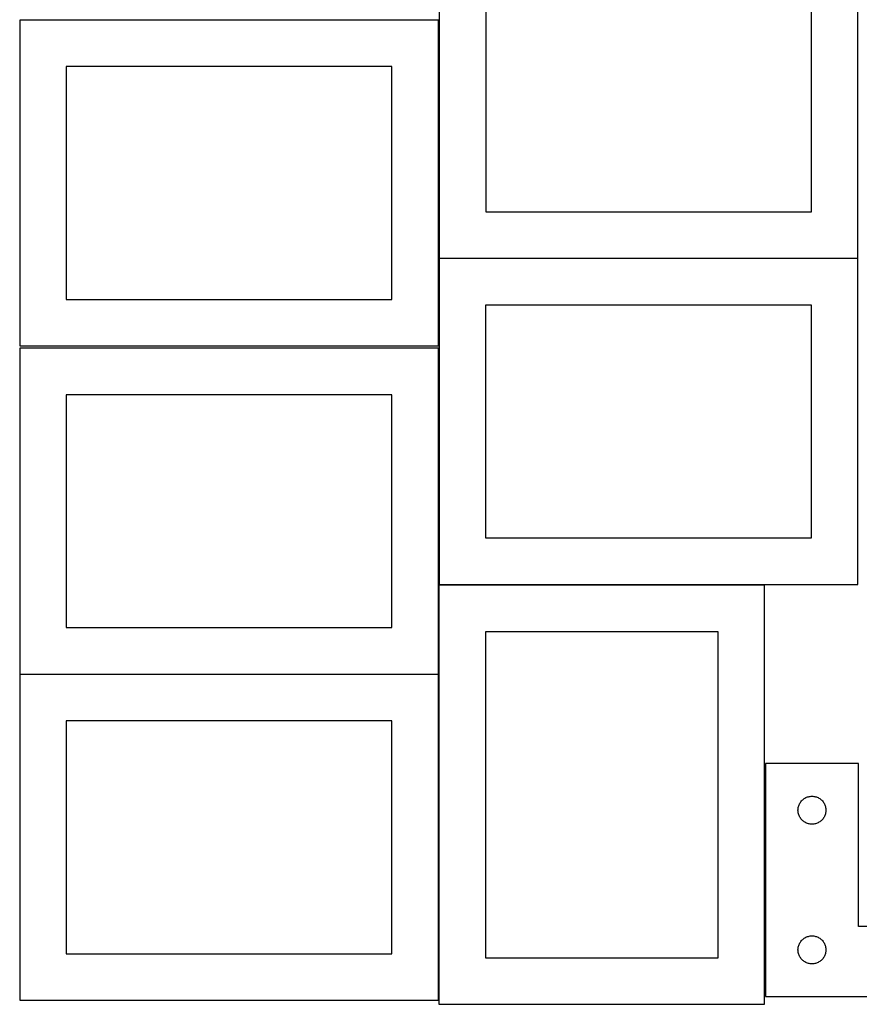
# Model space of a CAD drawing. Header units: millimetres. Extents: x 7 to 1243, y 7 to 2493.
# Tile 6 of 15: x 7 to 548, y 1063 to 1697. Entities that reach past the tile are written whole.
import ezdxf

# ---------------------------------------------------------------- set-up
doc = ezdxf.new("R2010")
doc.units = ezdxf.units.MM
doc.layers.add('COMMON', color=5, linetype='CONTINUOUS', true_color=0x0000ff)
doc.layers.add('CUT', color=7, linetype='CONTINUOUS', true_color=0x000000)

msp = doc.modelspace()

# ---------------------------------------------------------------- linework, layer by layer
at = {"layer": 'COMMON'}
for p, q in [((276.620934, 1275.646669), (276.620934, 1332.879205)), ((6.520933, 1275.546668), (276.520933, 1275.546668)), ((276.620933, 1275.446668), (276.620933, 1065.446668))]:
    msp.add_line(p, q, dxfattribs=at)
at = {"layer": 'CUT'}
for p, q in [((276.93292, 1753.639345), (276.93292, 1543.639345)), ((546.93292, 1543.639345), (546.93292, 1753.639345)), ((306.93292, 1723.639345), (306.93292, 1573.639345)), ((516.93292, 1573.639345), (516.93292, 1723.639345)), ((276.520933, 1697.167665), (6.520933, 1697.167665)), ((6.520933, 1697.167665), (6.520933, 1487.167665)), ((276.520933, 1487.167665), (276.520933, 1697.167665)), ((246.520933, 1667.167665), (36.520933, 1667.167665)), ((36.520933, 1667.167665), (36.520933, 1517.167665)), ((246.520933, 1517.167665), (246.520933, 1667.167665)), ((306.93292, 1573.639345), (516.93292, 1573.639345)), ((546.891533, 1543.396188), (276.891533, 1543.396188)), ((276.891533, 1543.396188), (276.891533, 1333.396188)), ((276.93292, 1543.639345), (546.93292, 1543.639345)), ((546.891533, 1333.396188), (546.891533, 1543.396188)), ((36.520933, 1517.167665), (246.520933, 1517.167665)), ((516.891533, 1513.396188), (306.891533, 1513.396188)), ((306.891533, 1513.396188), (306.891533, 1363.396188)), ((516.891533, 1363.396188), (516.891533, 1513.396188)), ((6.520933, 1487.167665), (276.520933, 1487.167665)), ((276.520933, 1485.646669), (6.520933, 1485.646669)), ((6.520933, 1485.646669), (6.520933, 1275.646669)), ((276.520933, 1275.646669), (276.520933, 1485.646669)), ((246.520933, 1455.646669), (36.520933, 1455.646669)), ((36.520933, 1455.646669), (36.520933, 1305.646669)), ((246.520933, 1305.646669), (246.520933, 1455.646669)), ((306.891533, 1363.396188), (516.891533, 1363.396188)), ((276.720934, 1332.879205), (276.720934, 1062.879205)), ((486.720934, 1332.879205), (276.720934, 1332.879205)), ((276.891533, 1333.396188), (546.891533, 1333.396188)), ((486.720934, 1062.879205), (486.720934, 1332.879205)), ((36.520933, 1305.646669), (246.520933, 1305.646669)), ((306.720934, 1302.879205), (306.720934, 1092.879205)), ((456.720934, 1302.879205), (306.720934, 1302.879205)), ((456.720934, 1092.879205), (456.720934, 1302.879205)), ((6.520933, 1275.646669), (276.520933, 1275.646669)), ((276.520933, 1275.446668), (6.520933, 1275.446668)), ((6.520933, 1275.446668), (6.520933, 1065.446668)), ((276.520933, 1065.446668), (276.520933, 1275.446668)), ((246.520933, 1245.446668), (36.520933, 1245.446668)), ((36.520933, 1245.446668), (36.520933, 1095.446668)), ((246.520933, 1095.446668), (246.520933, 1245.446668)), ((547.268918, 1217.974551), (487.268918, 1217.974551)), ((487.268918, 1217.974551), (487.268918, 1067.974551)), ((547.268918, 1112.974551), (547.268918, 1217.974551)), ((509.47469, 1192.474551), (509.785692, 1192.974683)), ((509.785692, 1192.974683), (510.128738, 1193.453404)), ((510.128738, 1193.453404), (510.50236, 1193.908663)), ((510.50236, 1193.908663), (510.904957, 1194.338512)), ((510.904957, 1194.338512), (511.334806, 1194.741109)), ((511.334806, 1194.741109), (511.790066, 1195.114731)), ((511.790066, 1195.114731), (512.268786, 1195.457777)), ((512.268786, 1195.457777), (512.768918, 1195.768779)), ((512.768918, 1195.768779), (513.28832, 1196.046405)), ((513.28832, 1196.046405), (513.824767, 1196.289467)), ((513.824767, 1196.289467), (514.375963, 1196.496922)), ((514.375963, 1196.496922), (514.939547, 1196.667883)), ((514.939547, 1196.667883), (515.513105, 1196.801618)), ((515.513105, 1196.801618), (516.094183, 1196.897555)), ((516.094183, 1196.897555), (516.68029, 1196.955281)), ((516.68029, 1196.955281), (517.268918, 1196.974551)), ((517.268918, 1196.974551), (517.857547, 1196.955281)), ((517.857547, 1196.955281), (518.443654, 1196.897555)), ((518.443654, 1196.897555), (519.024731, 1196.801618)), ((519.024731, 1196.801618), (519.59829, 1196.667883)), ((519.59829, 1196.667883), (520.161874, 1196.496922)), ((520.161874, 1196.496922), (520.713069, 1196.289467)), ((520.713069, 1196.289467), (521.249517, 1196.046405)), ((521.249517, 1196.046405), (521.768918, 1195.768779)), ((521.768918, 1195.768779), (522.26905, 1195.457777)), ((522.26905, 1195.457777), (522.747771, 1195.114731)), ((522.747771, 1195.114731), (523.203031, 1194.741109)), ((523.203031, 1194.741109), (523.632879, 1194.338512)), ((523.632879, 1194.338512), (524.035477, 1193.908663)), ((524.035477, 1193.908663), (524.409098, 1193.453404)), ((524.409098, 1193.453404), (524.752145, 1192.974683)), ((524.752145, 1192.974683), (525.063147, 1192.474551)), ((508.268918, 1187.974551), (508.288188, 1188.563179)), ((508.288188, 1187.385923), (508.268918, 1187.974551)), ((508.288188, 1188.563179), (508.345915, 1189.149286)), ((508.345915, 1186.799815), (508.288188, 1187.385923)), ((508.345915, 1189.149286), (508.441851, 1189.730364)), ((508.441851, 1186.218738), (508.345915, 1186.799815)), ((508.441851, 1189.730364), (508.575586, 1190.303922)), ((508.575586, 1190.303922), (508.746547, 1190.867506)), ((508.746547, 1190.867506), (508.954003, 1191.418702)), ((508.954003, 1191.418702), (509.197064, 1191.955149)), ((509.197064, 1191.955149), (509.47469, 1192.474551)), ((525.063147, 1192.474551), (525.340773, 1191.955149)), ((525.340773, 1191.955149), (525.583834, 1191.418702)), ((525.583834, 1191.418702), (525.79129, 1190.867506)), ((525.79129, 1190.867506), (525.962251, 1190.303922)), ((525.962251, 1190.303922), (526.095986, 1189.730364)), ((526.095986, 1189.730364), (526.191922, 1189.149286)), ((526.191922, 1186.799815), (526.095986, 1186.218738)), ((526.191922, 1189.149286), (526.249649, 1188.563179)), ((526.249649, 1187.385923), (526.191922, 1186.799815)), ((526.249649, 1188.563179), (526.268918, 1187.974551)), ((526.268918, 1187.974551), (526.249649, 1187.385923)), ((508.575586, 1185.645179), (508.441851, 1186.218738)), ((508.746547, 1185.081596), (508.575586, 1185.645179)), ((508.954003, 1184.5304), (508.746547, 1185.081596)), ((509.197064, 1183.993953), (508.954003, 1184.5304)), ((509.47469, 1183.474551), (509.197064, 1183.993953)), ((509.785692, 1182.974419), (509.47469, 1183.474551)), ((510.128738, 1182.495698), (509.785692, 1182.974419)), ((510.50236, 1182.040438), (510.128738, 1182.495698)), ((510.904957, 1181.61059), (510.50236, 1182.040438)), ((511.334806, 1181.207992), (510.904957, 1181.61059)), ((511.790066, 1180.834371), (511.334806, 1181.207992)), ((512.268786, 1180.491324), (511.790066, 1180.834371)), ((512.768918, 1180.180322), (512.268786, 1180.491324)), ((513.28832, 1179.902696), (512.768918, 1180.180322)), ((521.768918, 1180.180322), (521.249517, 1179.902696)), ((522.26905, 1180.491324), (521.768918, 1180.180322)), ((522.747771, 1180.834371), (522.26905, 1180.491324)), ((523.203031, 1181.207992), (522.747771, 1180.834371)), ((523.632879, 1181.61059), (523.203031, 1181.207992)), ((524.035477, 1182.040438), (523.632879, 1181.61059)), ((524.409098, 1182.495698), (524.035477, 1182.040438)), ((524.752145, 1182.974419), (524.409098, 1182.495698)), ((525.063147, 1183.474551), (524.752145, 1182.974419)), ((525.340773, 1183.993953), (525.063147, 1183.474551)), ((525.583834, 1184.5304), (525.340773, 1183.993953)), ((525.79129, 1185.081596), (525.583834, 1184.5304)), ((525.962251, 1185.645179), (525.79129, 1185.081596)), ((526.095986, 1186.218738), (525.962251, 1185.645179)), ((513.824767, 1179.659635), (513.28832, 1179.902696)), ((514.375963, 1179.45218), (513.824767, 1179.659635)), ((514.939547, 1179.281218), (514.375963, 1179.45218)), ((515.513105, 1179.147483), (514.939547, 1179.281218)), ((516.094183, 1179.051547), (515.513105, 1179.147483)), ((516.68029, 1178.99382), (516.094183, 1179.051547)), ((517.268918, 1178.974551), (516.68029, 1178.99382)), ((517.857547, 1178.99382), (517.268918, 1178.974551)), ((518.443654, 1179.051547), (517.857547, 1178.99382)), ((519.024731, 1179.147483), (518.443654, 1179.051547)), ((519.59829, 1179.281218), (519.024731, 1179.147483)), ((520.161874, 1179.45218), (519.59829, 1179.281218)), ((520.713069, 1179.659635), (520.161874, 1179.45218)), ((521.249517, 1179.902696), (520.713069, 1179.659635)), ((667.268918, 1112.974551), (547.268918, 1112.974551)), ((510.50236, 1103.908663), (510.904957, 1104.338512)), ((510.904957, 1104.338512), (511.334806, 1104.741109)), ((511.334806, 1104.741109), (511.790066, 1105.114731)), ((511.790066, 1105.114731), (512.268786, 1105.457777)), ((512.268786, 1105.457777), (512.768918, 1105.768779)), ((512.768918, 1105.768779), (513.28832, 1106.046405)), ((513.28832, 1106.046405), (513.824767, 1106.289467)), ((513.824767, 1106.289467), (514.375963, 1106.496922)), ((514.375963, 1106.496922), (514.939547, 1106.667883)), ((514.939547, 1106.667883), (515.513105, 1106.801618)), ((515.513105, 1106.801618), (516.094183, 1106.897555)), ((516.094183, 1106.897555), (516.68029, 1106.955281)), ((516.68029, 1106.955281), (517.268918, 1106.974551)), ((517.268918, 1106.974551), (517.857547, 1106.955281)), ((517.857547, 1106.955281), (518.443654, 1106.897555)), ((518.443654, 1106.897555), (519.024731, 1106.801618)), ((519.024731, 1106.801618), (519.59829, 1106.667883)), ((519.59829, 1106.667883), (520.161874, 1106.496922)), ((520.161874, 1106.496922), (520.713069, 1106.289467)), ((520.713069, 1106.289467), (521.249517, 1106.046405)), ((521.249517, 1106.046405), (521.768918, 1105.768779)), ((521.768918, 1105.768779), (522.26905, 1105.457777)), ((522.26905, 1105.457777), (522.747771, 1105.114731)), ((522.747771, 1105.114731), (523.203031, 1104.741109)), ((523.203031, 1104.741109), (523.632879, 1104.338512)), ((523.632879, 1104.338512), (524.035477, 1103.908663)), ((508.268918, 1097.974551), (508.288188, 1098.563179)), ((508.288188, 1097.385923), (508.268918, 1097.974551)), ((508.288188, 1098.563179), (508.345915, 1099.149286)), ((508.345915, 1099.149286), (508.441851, 1099.730364)), ((508.441851, 1099.730364), (508.575586, 1100.303922)), ((508.575586, 1100.303922), (508.746547, 1100.867506)), ((508.746547, 1100.867506), (508.954003, 1101.418702)), ((508.954003, 1101.418702), (509.197064, 1101.955149)), ((509.197064, 1101.955149), (509.47469, 1102.474551)), ((509.47469, 1102.474551), (509.785692, 1102.974683)), ((509.785692, 1102.974683), (510.128738, 1103.453404)), ((510.128738, 1103.453404), (510.50236, 1103.908663)), ((524.035477, 1103.908663), (524.409098, 1103.453404)), ((524.409098, 1103.453404), (524.752145, 1102.974683)), ((524.752145, 1102.974683), (525.063147, 1102.474551)), ((525.063147, 1102.474551), (525.340773, 1101.955149)), ((525.340773, 1101.955149), (525.583834, 1101.418702)), ((525.583834, 1101.418702), (525.79129, 1100.867506)), ((525.79129, 1100.867506), (525.962251, 1100.303922)), ((525.962251, 1100.303922), (526.095986, 1099.730364)), ((526.095986, 1099.730364), (526.191922, 1099.149286)), ((526.191922, 1099.149286), (526.249649, 1098.563179)), ((526.249649, 1098.563179), (526.268918, 1097.974551)), ((526.268918, 1097.974551), (526.249649, 1097.385923)), ((36.520933, 1095.446668), (246.520933, 1095.446668)), ((306.720934, 1092.879205), (456.720934, 1092.879205)), ((508.345915, 1096.799815), (508.288188, 1097.385923)), ((508.441851, 1096.218738), (508.345915, 1096.799815)), ((508.575586, 1095.645179), (508.441851, 1096.218738)), ((508.746547, 1095.081596), (508.575586, 1095.645179)), ((508.954003, 1094.5304), (508.746547, 1095.081596)), ((509.197064, 1093.993953), (508.954003, 1094.5304)), ((509.47469, 1093.474551), (509.197064, 1093.993953)), ((509.785692, 1092.974419), (509.47469, 1093.474551)), ((510.128738, 1092.495698), (509.785692, 1092.974419)), ((510.50236, 1092.040438), (510.128738, 1092.495698)), ((510.904957, 1091.61059), (510.50236, 1092.040438)), ((511.334806, 1091.207992), (510.904957, 1091.61059)), ((523.632879, 1091.61059), (523.203031, 1091.207992)), ((524.035477, 1092.040438), (523.632879, 1091.61059)), ((524.409098, 1092.495698), (524.035477, 1092.040438)), ((524.752145, 1092.974419), (524.409098, 1092.495698)), ((525.063147, 1093.474551), (524.752145, 1092.974419)), ((525.340773, 1093.993953), (525.063147, 1093.474551)), ((525.583834, 1094.5304), (525.340773, 1093.993953)), ((525.79129, 1095.081596), (525.583834, 1094.5304)), ((525.962251, 1095.645179), (525.79129, 1095.081596)), ((526.095986, 1096.218738), (525.962251, 1095.645179)), ((526.191922, 1096.799815), (526.095986, 1096.218738)), ((526.249649, 1097.385923), (526.191922, 1096.799815)), ((511.790066, 1090.834371), (511.334806, 1091.207992)), ((512.268786, 1090.491324), (511.790066, 1090.834371)), ((512.768918, 1090.180322), (512.268786, 1090.491324)), ((513.28832, 1089.902696), (512.768918, 1090.180322)), ((513.824767, 1089.659635), (513.28832, 1089.902696)), ((514.375963, 1089.45218), (513.824767, 1089.659635)), ((514.939547, 1089.281218), (514.375963, 1089.45218)), ((515.513105, 1089.147483), (514.939547, 1089.281218)), ((516.094183, 1089.051547), (515.513105, 1089.147483)), ((516.68029, 1088.99382), (516.094183, 1089.051547)), ((517.268918, 1088.974551), (516.68029, 1088.99382)), ((517.857547, 1088.99382), (517.268918, 1088.974551)), ((518.443654, 1089.051547), (517.857547, 1088.99382)), ((519.024731, 1089.147483), (518.443654, 1089.051547)), ((519.59829, 1089.281218), (519.024731, 1089.147483)), ((520.161874, 1089.45218), (519.59829, 1089.281218)), ((520.713069, 1089.659635), (520.161874, 1089.45218)), ((521.249517, 1089.902696), (520.713069, 1089.659635)), ((521.768918, 1090.180322), (521.249517, 1089.902696)), ((522.26905, 1090.491324), (521.768918, 1090.180322)), ((522.747771, 1090.834371), (522.26905, 1090.491324)), ((523.203031, 1091.207992), (522.747771, 1090.834371)), ((487.268918, 1067.974551), (667.268918, 1067.974551)), ((6.520933, 1065.446668), (276.520933, 1065.446668)), ((276.720934, 1062.879205), (486.720934, 1062.879205))]:
    msp.add_line(p, q, dxfattribs=at)

doc.saveas('drawing.dxf')
